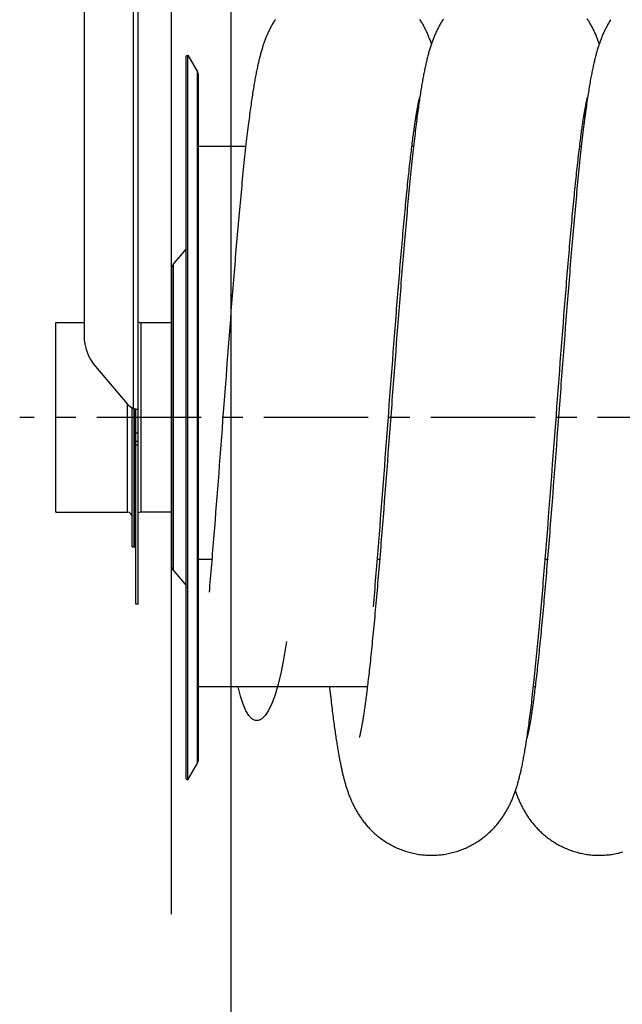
# Model space of a CAD drawing. Extents: x 0 to 420, y 0 to 397.
# Tile 10 of 16: x 147 to 197, y 150 to 232. Entities that reach past the tile are written whole.
import ezdxf

# ---------------------------------------------------------------- set-up
doc = ezdxf.new("R2010")
doc.units = 0
doc.header["$LTSCALE"] = 23.1
doc.linetypes.add('CENTER', pattern=[0.6, 0.375, -0.075, 0.075, -0.075])
for name, color, linetype in [('110528_DXF_CONTINUOUS_LINE', 7, 'CONTINUOUS'), ('110528_DXF_DIMENSION', 7, 'CONTINUOUS'), ('110534_DXF_CONTINUOUS_LINE', 7, 'CONTINUOUS'), ('110591_DXF_CONTINUOUS_LINE', 7, 'CONTINUOUS'), ('110651_DXF_CONTINUOUS_LINE', 7, 'CONTINUOUS'), ('112850_DXF_CONTINUOUS_LINE', 7, 'CONTINUOUS'), ('AG_HOSE_125_DXF_CONTINUOUS', 7, 'CONTINUOUS'), ('ASEM_65_125-75_DXF_AXIS', 7, 'CONTINUOUS')]:
    doc.layers.add(name, color=color, linetype=linetype)

msp = doc.modelspace()

# ---------------------------------------------------------------- linework, layer by layer
at = {"layer": '110528_DXF_CONTINUOUS_LINE', "color": 7, "linetype": 'CONTINUOUS'}
for p, q in [((160.85894, 228.49231), (160.98885, 228.56731)), ((160.98885, 228.56731), (161.78788, 227.18334)), ((160.98885, 168.41731), (160.98885, 228.56731)), ((161.87497, 170.12629), (161.87497, 226.85834)), ((160.98885, 168.41731), (161.78788, 169.80129)), ((160.85894, 168.49231), (160.98885, 168.41731))]:
    msp.add_line(p, q, dxfattribs=at)
at = {"layer": '110528_DXF_CONTINUOUS_LINE', "color": 3, "linetype": 'CONTINUOUS'}
for p, q in [((160.85894, 168.49231), (160.85894, 228.49231)), ((159.77929, 211.17355), (160.85894, 212.46023)), ((159.62722, 210.75573), (159.62722, 186.2289)), ((159.77929, 185.81108), (160.85894, 184.5244))]:
    msp.add_line(p, q, dxfattribs=at)
at = {"layer": '110528_DXF_CONTINUOUS_LINE', "color": 9, "linetype": 'CONTINUOUS'}
for p, q in [((161.78788, 169.80129), (161.78788, 227.18334)), ((159.77929, 211.17355), (159.77929, 185.81108)), ((160.85894, 184.40817), (160.98885, 184.37296))]:
    msp.add_line(p, q, dxfattribs=at)
at = {"layer": '110528_DXF_CONTINUOUS_LINE', "color": 7, "linetype": 'CONTINUOUS'}
for centre, start, end in [((161.22497, 226.85834), 0, 30), ((161.22497, 170.12629), 330, 360)]:
    msp.add_arc(centre, 0.65, start, end, dxfattribs=at)
at = {"layer": '110528_DXF_CONTINUOUS_LINE', "color": 3, "linetype": 'CONTINUOUS'}
for centre, start, end in [((160.27722, 210.75573), 140, 180), ((160.27722, 186.2289), 180, 220)]:
    msp.add_arc(centre, 0.65, start, end, dxfattribs=at)
at = {"layer": '110528_DXF_DIMENSION', "color": 2, "linetype": 'CONTINUOUS'}
msp.add_line((159.62722, 157.24289), (159.62722, 239.74174), dxfattribs=at)
at = {"layer": '110534_DXF_CONTINUOUS_LINE', "color": 3, "linetype": 'CONTINUOUS'}
for p, q in [((152.37722, 247.04733), (152.37722, 205.26731)), ((156.87722, 199.16919), (156.87722, 247.09231)), ((153.31304, 202.72479), (155.9414, 199.62733)), ((155.9414, 199.62733), (155.94231, 199.62626)), ((156.87722, 182.99232), (156.87722, 199.16919))]:
    msp.add_line(p, q, dxfattribs=at)
at = {"layer": '110534_DXF_CONTINUOUS_LINE', "color": 9, "linetype": 'CONTINUOUS'}
for p, q in [((156.47722, 199.22643), (156.47722, 246.65178)), ((156.87722, 197.17413), (156.67722, 197.17413)), ((156.87722, 196.49231), (156.67722, 196.49231)), ((156.87722, 196.18527), (156.67722, 196.18527))]:
    msp.add_line(p, q, dxfattribs=at)
at = {"layer": '110534_DXF_CONTINUOUS_LINE', "color": 7, "linetype": 'CONTINUOUS'}
for p, q in [((156.67722, 199.16919), (156.72124, 199.16917)), ((156.67722, 182.99232), (156.67722, 199.16919)), ((156.72124, 199.16917), (156.73656, 199.16905)), ((156.73656, 199.16905), (156.75, 199.16884)), ((156.75, 199.16884), (156.76145, 199.16857)), ((156.87722, 182.99231), (156.67722, 182.99231))]:
    msp.add_line(p, q, dxfattribs=at)
msp.add_lwpolyline([(156.76145, 199.16857), (156.77079, 199.16828), (156.77243, 199.16821)], dxfattribs=at)
at = {"layer": '110534_DXF_CONTINUOUS_LINE', "color": 3, "linetype": 'CONTINUOUS'}
for centre, radius, start, end in [((156.3062, 205.26997), 3.92898, 180.0388069, 220.3755039), ((157.08435, 200.59642), 1.49849, 220.3480768, 246.0988156), ((156.92356, 200.75425), 1.59167, 253.7145544, 255.8192314), ((156.95041, 200.85831), 1.69915, 255.8011258, 256.4906309), ((156.96917, 200.93813), 1.78114, 256.5038501, 260.0494178), ((156.96336, 200.9055), 1.74799, 260.0520331, 260.6091831), ((156.95781, 200.87189), 1.71393, 260.6087719, 261.1602317), ((156.94444, 200.78465), 1.62567, 261.1533276, 262.258277), ((156.91242, 200.5425), 1.38141, 262.2213806, 263.9765391)]:
    msp.add_arc(centre, radius, start, end, dxfattribs=at)
at = {"layer": '110534_DXF_CONTINUOUS_LINE', "color": 7, "linetype": 'CONTINUOUS'}
msp.add_open_spline([(156.67722, 199.16919), (156.67722, 199.16966), (156.67506, 199.17032), (156.67222, 199.17177), (156.66638, 199.17368), (156.65519, 199.17762), (156.63637, 199.18403), (156.62036, 199.18988), (156.61128, 199.19332)], degree=3, knots=[0, 0, 0, 0, 0.02015985, 0.07230032, 0.15627635, 0.27093338, 0.58556252, 1, 1, 1, 1], dxfattribs=at)
at = {"layer": '110534_DXF_CONTINUOUS_LINE', "color": 3, "linetype": 'CONTINUOUS'}
msp.add_open_spline([(156.87722, 199.16919), (156.87722, 199.16647), (156.86327, 199.1644), (156.84561, 199.16344), (156.80927, 199.16474), (156.78293, 199.16708), (156.76746, 199.16871)], degree=3, knots=[0, 0, 0, 0, 0.07345742, 0.26683287, 0.57926332, 1, 1, 1, 1], dxfattribs=at)
at = {"layer": '110591_DXF_CONTINUOUS_LINE', "color": 7, "linetype": 'CONTINUOUS'}
for p, q in [((175.89448, 176.12731), (161.87497, 176.12731)), ((189.82666, 176.12731), (189.6856, 176.12731))]:
    msp.add_line(p, q, dxfattribs=at)
at = {"layer": '110651_DXF_CONTINUOUS_LINE', "color": 3, "linetype": 'CONTINUOUS'}
for p, q in [((165.7975, 220.99231), (161.87497, 220.99231)), ((179.72973, 220.99231), (179.5902, 220.99231)), ((193.66192, 220.99231), (193.52239, 220.99231)), ((161.87497, 186.71412), (162.98405, 186.71412)), ((176.73004, 186.71412), (176.91626, 186.71412)), ((190.66225, 186.71412), (190.84847, 186.71412))]:
    msp.add_line(p, q, dxfattribs=at)
at = {"layer": '112850_DXF_CONTINUOUS_LINE', "color": 7, "linetype": 'CONTINUOUS'}
for p, q in [((150.02722, 206.36731), (152.37722, 206.36731)), ((150.02722, 190.61731), (150.02722, 206.36731)), ((157.07722, 206.36731), (159.62722, 206.36731)), ((156.37722, 187.74233), (156.37722, 199.27532)), ((156.52722, 199.21274), (156.52722, 187.74234)), ((156.52722, 187.74234), (156.52722, 199.21274)), ((150.02722, 190.61731), (155.97722, 190.61731)), ((159.62722, 190.61731), (157.07722, 190.61731)), ((156.37722, 187.74231), (156.52722, 187.74231)), ((156.52722, 187.74231), (156.67722, 187.74231))]:
    msp.add_line(p, q, dxfattribs=at)
at = {"layer": '112850_DXF_CONTINUOUS_LINE', "color": 9, "linetype": 'CONTINUOUS'}
for p, q in [((157.07722, 206.36731), (157.07722, 190.61731)), ((155.97722, 190.61731), (155.97722, 199.58674))]:
    msp.add_line(p, q, dxfattribs=at)
at = {"layer": '112850_DXF_CONTINUOUS_LINE', "color": 7, "linetype": 'CONTINUOUS'}
for centre, start, end in [((157.07722, 206.76731), 240, 270), ((155.97722, 190.21731), 0, 90), ((157.07722, 190.21731), 90, 120)]:
    msp.add_arc(centre, 0.4, start, end, dxfattribs=at)
at = {"layer": 'AG_HOSE_125_DXF_CONTINUOUS', "color": 4, "linetype": 'CONTINUOUS'}
for p, q in [((164.57497, 118.91756), (164.57497, 248.32539)), ((164.57497, 220.99231), (164.57497, 234.31209))]:
    msp.add_line(p, q, dxfattribs=at)
at = {"layer": 'AG_HOSE_125_DXF_CONTINUOUS', "color": 7, "linetype": 'CONTINUOUS'}
for p, q in [((180.20492, 224.907), (180.2166, 224.95497)), ((180.2166, 224.95497), (180.22672, 224.9951)), ((180.24865, 225.07647), (180.25006, 225.08128)), ((194.14531, 224.94078), (194.15634, 224.98498)), ((194.18014, 225.07396), (194.18238, 225.08165)), ((178.50473, 207.34249), (178.45291, 206.67886)), ((192.43245, 207.2853), (192.38079, 206.62354)), ((164.4665, 205.98057), (164.41512, 205.31442)), ((164.51793, 206.64356), (164.4665, 205.98057)), ((178.20012, 205.88195), (178.25061, 206.52695)), ((178.40116, 206.01194), (178.34946, 205.34204)), ((178.45291, 206.67886), (178.40116, 206.01194)), ((192.11559, 205.66779), (192.16595, 206.31241)), ((192.38079, 206.62354), (192.3292, 205.95849)), ((164.41512, 205.31442), (164.36377, 204.64548)), ((178.0989, 204.57702), (178.14954, 205.23186)), ((178.14954, 205.23186), (178.20012, 205.88195)), ((178.34946, 205.34204), (178.29782, 204.66951)), ((192.06519, 205.01857), (192.11559, 205.66779)), ((192.27768, 205.29048), (192.22622, 204.61984)), ((192.3292, 205.95849), (192.27768, 205.29048)), ((164.36377, 204.64548), (164.31247, 203.97413)), ((178.04818, 203.91776), (178.0989, 204.57702)), ((178.29782, 204.66951), (178.24624, 203.99466)), ((191.96426, 203.70755), (192.01475, 204.36505)), ((192.01475, 204.36505), (192.06519, 205.01857)), ((192.22622, 204.61984), (192.17481, 203.94692)), ((164.31247, 203.97413), (164.23562, 202.96342)), ((177.99739, 203.25448), (178.04818, 203.91776)), ((178.24624, 203.99466), (178.16899, 202.97879)), ((191.91371, 203.04641), (191.96426, 203.70755)), ((192.17481, 203.94692), (192.0978, 202.93403)), ((164.23562, 202.96342), (164.15888, 201.94952)), ((177.94655, 202.5876), (177.99739, 203.25448)), ((178.16899, 202.97879), (178.11756, 202.29967)), ((191.86311, 202.38195), (191.91371, 203.04641)), ((192.0978, 202.93403), (192.0209, 201.91797)), ((177.89564, 201.91756), (177.94655, 202.5876)), ((178.11756, 202.29967), (178.06617, 201.61949)), ((192.0209, 201.91797), (191.96971, 201.23942)), ((178.06617, 201.61949), (178.01483, 200.93861)), ((191.73638, 200.70869), (191.78711, 201.37983)), ((191.68562, 200.03555), (191.73638, 200.70869)), ((191.45667, 196.99176), (191.48214, 197.33057)), ((163.72633, 196.204), (163.67569, 195.53414)), ((163.77701, 196.87599), (163.72633, 196.204)), ((177.65696, 196.18314), (177.60601, 195.5093)), ((191.63801, 196.8307), (191.58714, 196.15642)), ((177.38439, 195.13219), (177.4357, 195.81221)), ((177.60601, 195.5093), (177.55511, 194.83788)), ((191.32913, 195.29823), (191.38018, 195.97538)), ((163.59982, 194.53408), (163.54931, 193.87101)), ((177.33305, 194.45309), (177.38439, 195.13219)), ((177.55511, 194.83788), (177.50426, 194.16927)), ((191.20125, 193.60928), (191.27802, 194.6218)), ((191.27802, 194.6218), (191.32913, 195.29823)), ((163.54931, 193.87101), (163.49884, 193.21123)), ((177.25594, 193.43689), (177.33305, 194.45309)), ((177.50426, 194.16927), (177.45345, 193.50385)), ((191.43483, 194.14782), (191.38416, 193.48426)), ((163.49884, 193.21123), (163.44841, 192.55508)), ((177.20447, 192.76153), (177.25594, 193.43689)), ((177.45345, 193.50385), (177.4027, 192.84203)), ((191.0987, 192.26504), (191.15, 192.93618)), ((191.15, 192.93618), (191.20125, 193.60928)), ((191.38416, 193.48426), (191.33356, 192.82428)), ((163.44841, 192.55508), (163.39803, 191.90286)), ((177.10135, 191.41729), (177.15294, 192.08822)), ((177.15294, 192.08822), (177.20447, 192.76153)), ((177.352, 192.18416), (177.30136, 191.53061)), ((177.4027, 192.84203), (177.352, 192.18416)), ((191.04734, 191.59619), (191.0987, 192.26504)), ((191.283, 192.1682), (191.23248, 191.51636)), ((191.33356, 192.82428), (191.283, 192.1682)), ((163.39803, 191.90286), (163.3477, 191.25491)), ((177.04969, 190.74901), (177.10135, 191.41729)), ((177.30136, 191.53061), (177.25079, 190.8817)), ((190.99591, 190.92998), (191.04734, 191.59619)), ((191.23248, 191.51636), (191.182, 190.86906)), ((163.3477, 191.25491), (163.29741, 190.61153)), ((176.99796, 190.08369), (177.04969, 190.74901)), ((190.94442, 190.26675), (190.99591, 190.92998)), ((191.182, 190.86906), (191.13158, 190.22667)), ((190.89286, 189.60682), (190.94442, 190.26675)), ((175.2218, 171.91619), (175.21898, 171.90638)), ((175.24722, 172.01216), (175.23782, 171.97541)), ((175.25821, 172.05664), (175.24722, 172.01216)), ((189.1536, 171.91483), (189.15083, 171.90521)), ((189.1737, 171.9898), (189.1653, 171.95759)), ((189.1837, 172.02949), (189.1737, 171.9898)), ((189.19525, 172.0769), (189.1837, 172.02949))]:
    msp.add_line(p, q, dxfattribs=at)
at = {"layer": 'AG_HOSE_125_DXF_CONTINUOUS', "color": 9, "linetype": 'CONTINUOUS'}
for p, q in [((165.7975, 220.99231), (161.87497, 220.99231)), ((179.72973, 220.99231), (179.5902, 220.99231)), ((193.66192, 220.99231), (193.52239, 220.99231)), ((161.87497, 186.71412), (162.98405, 186.71412)), ((176.73004, 186.71412), (176.91626, 186.71412)), ((190.66225, 186.71412), (190.84847, 186.71412)), ((175.89448, 176.12731), (161.87497, 176.12731)), ((189.82666, 176.12731), (189.6856, 176.12731))]:
    msp.add_line(p, q, dxfattribs=at)
at = {"layer": 'AG_HOSE_125_DXF_CONTINUOUS', "color": 7, "linetype": 'CONTINUOUS'}
for points in [[(168.24436, 231.5178), (168.19925, 231.44736), (168.15543, 231.37733), (168.11265, 231.30737), (168.07087, 231.23747), (168.03009, 231.16766), (167.9901, 231.09762), (167.95085, 231.02732), (167.91237, 230.95679), (167.87454, 230.88585), (167.8373, 230.81439), (167.80068, 230.74251), (167.76474, 230.67029), (167.72944, 230.59772), (167.69479, 230.5248), (167.66083, 230.45166), (167.62755, 230.37831), (167.59492, 230.30471), (167.56297, 230.23096), (167.5317, 230.1571), (167.50106, 230.08306), (167.47106, 230.00885), (167.44166, 229.93448), (167.41284, 229.8599), (167.38457, 229.78506), (167.35682, 229.70992), (167.32957, 229.63446), (167.30279, 229.55861), (167.27645, 229.48235), (167.25054, 229.40563), (167.225, 229.32834), (167.19982, 229.25044), (167.17499, 229.17189), (167.15043, 229.09252), (167.12614, 229.01227), (167.1021, 228.93112), (167.07827, 228.84891), (167.05464, 228.76559), (167.03118, 228.68112), (167.00789, 228.59539), (166.98472, 228.50831), (166.96168, 228.41986), (166.93879, 228.3301), (166.91603, 228.23896), (166.89339, 228.1464), (166.87088, 228.05246), (166.84849, 227.95712), (166.82622, 227.8603), (166.80405, 227.76197), (166.78198, 227.66212), (166.75999, 227.56067), (166.73807, 227.45753), (166.71621, 227.35264), (166.69439, 227.24597), (166.67261, 227.13742), (166.65085, 227.02694), (166.62911, 226.91448), (166.60738, 226.8), (166.58566, 226.68343), (166.56394, 226.56473), (166.54221, 226.44388), (166.52048, 226.32086), (166.49873, 226.19559), (166.47695, 226.06799), (166.45514, 225.93802), (166.43329, 225.80562), (166.41138, 225.67065), (166.38941, 225.53307), (166.36737, 225.39282), (166.34524, 225.24976), (166.32302, 225.10385), (166.30071, 224.95503), (166.27829, 224.80316), (166.25575, 224.64818), (166.23311, 224.49006), (166.21034, 224.32866), (166.18745, 224.16397), (166.16443, 223.9959), (166.14126, 223.8242), (166.11794, 223.6489), (166.09445, 223.46986), (166.07074, 223.28648), (166.04679, 223.09872), (166.02261, 222.90647), (165.99812, 222.70912), (165.97333, 222.50655), (165.94822, 222.29868), (165.92274, 222.08485), (165.89686, 221.8647), (165.87059, 221.63836), (165.84397, 221.40587), (165.81694, 221.16666), (165.78955, 220.92108), (165.76198, 220.67062), (165.73422, 220.41518), (165.70628, 220.15477), (165.67833, 219.89111), (165.65038, 219.6243), (165.62242, 219.35427), (165.59462, 219.08271), (165.56702, 218.81016), (165.53958, 218.53623), (165.5123, 218.26117), (165.48523, 217.98531), (165.45832, 217.70849), (165.43153, 217.43018), (165.40486, 217.15046), (165.37831, 216.86937), (165.35181, 216.58639), (165.32536, 216.3015), (165.29897, 216.01481), (165.27258, 215.72592), (165.2462, 215.43472), (165.21983, 215.1414), (165.19348, 214.84605), (165.16714, 214.54868), (165.14082, 214.24935), (165.11452, 213.94823), (165.08826, 213.64537), (165.06202, 213.3408), (165.03582, 213.0347), (165.00966, 212.72716), (164.98354, 212.41819), (164.95746, 212.10785), (164.93142, 211.79621), (164.90541, 211.48328), (164.87943, 211.16904), (164.85348, 210.8535), (164.82756, 210.53674), (164.80167, 210.21869), (164.7758, 209.8994), (164.74995, 209.57891), (164.72413, 209.2572), (164.69831, 208.93428), (164.67251, 208.61021), (164.64672, 208.28501), (164.62093, 207.95872), (164.59516, 207.63139), (164.5694, 207.30305), (164.51793, 206.64356)], [(182.20584, 231.56264), (182.15937, 231.49112), (182.11421, 231.41998), (182.07032, 231.34919), (182.0275, 231.2785), (181.98575, 231.20798), (181.94501, 231.13758), (181.905, 231.06681), (181.86564, 230.99558), (181.82697, 230.92398), (181.78888, 230.85178), (181.75127, 230.77881), (181.71422, 230.70523), (181.67785, 230.63125), (181.64213, 230.55688), (181.60705, 230.48209), (181.57272, 230.40714), (181.53913, 230.33203), (181.50623, 230.25673), (181.47408, 230.18139), (181.4427, 230.1061), (181.41201, 230.03075), (181.38195, 229.95518), (181.3525, 229.87942), (181.32362, 229.80341), (181.29521, 229.72689), (181.26724, 229.64982), (181.23971, 229.57218), (181.21254, 229.49379), (181.18568, 229.4145), (181.15916, 229.33438), (181.13299, 229.25349), (181.10715, 229.17178), (181.08162, 229.08922), (181.05646, 229.00599), (181.03166, 228.92208), (181.00719, 228.83741), (180.98306, 228.75206), (180.95926, 228.66605), (180.93577, 228.57928), (180.91256, 228.4917), (180.88962, 228.40327), (180.86692, 228.31396), (180.84446, 228.22368), (180.8222, 228.13239), (180.80013, 228.04006), (180.77825, 227.94661), (180.75653, 227.85202), (180.73496, 227.75623), (180.71353, 227.65919), (180.69222, 227.56085), (180.67104, 227.46119), (180.64996, 227.36018), (180.62899, 227.2578), (180.60812, 227.15401), (180.58733, 227.04875), (180.56662, 226.94205), (180.54599, 226.83383), (180.52539, 226.72391), (180.50482, 226.61227), (180.48427, 226.49886), (180.46372, 226.38351), (180.44315, 226.26617), (180.42257, 226.14682), (180.40194, 226.02528), (180.38126, 225.90149), (180.36053, 225.77543), (180.33973, 225.64692), (180.31885, 225.51591), (180.29789, 225.38235), (180.27683, 225.24612), (180.25567, 225.10715)], [(181.21711, 229.50698), (181.20461, 229.54334), (181.17818, 229.61854), (181.15118, 229.69368), (181.12361, 229.76868), (181.09545, 229.84359), (181.06669, 229.9184), (181.03731, 229.99309), (181.00729, 230.06768), (180.97661, 230.14217), (180.94527, 230.21651), (180.91327, 230.29071), (180.88056, 230.3648), (180.84716, 230.4387), (180.81305, 230.51243), (180.77821, 230.58602), (180.74266, 230.65937), (180.70638, 230.7325), (180.66934, 230.80543), (180.63159, 230.87805), (180.59312, 230.95034), (180.5539, 231.02235), (180.51392, 231.09407), (180.4732, 231.16544), (180.43169, 231.23653), (180.38927, 231.3075), (180.34594, 231.37834), (180.30167, 231.44906), (180.25629, 231.51988)], [(195.14936, 229.50694), (195.12398, 229.58002), (195.09623, 229.65812), (195.06814, 229.73535), (195.03972, 229.81172), (195.01094, 229.8873), (194.98159, 229.96263), (194.95162, 230.03779), (194.92104, 230.11273), (194.88971, 230.18776), (194.85752, 230.26306), (194.82451, 230.33847), (194.79075, 230.41377), (194.75621, 230.48902), (194.72088, 230.56419), (194.68489, 230.63895), (194.64822, 230.71332), (194.61087, 230.78731), (194.57297, 230.86062), (194.53463, 230.93308), (194.49573, 231.0049), (194.45615, 231.07631), (194.41592, 231.14722), (194.37498, 231.21775), (194.33302, 231.2884), (194.28996, 231.35924), (194.24582, 231.43019), (194.20041, 231.50149), (194.15366, 231.57317)], [(196.10109, 231.50592), (196.05571, 231.43477), (196.01148, 231.36377), (195.96828, 231.2928), (195.92607, 231.22182), (195.88484, 231.15088), (195.84453, 231.07989), (195.8051, 231.00883), (195.76654, 230.93773), (195.7288, 230.86653), (195.69187, 230.79524), (195.65573, 230.72384), (195.62033, 230.65231), (195.58567, 230.58064), (195.55171, 230.50881), (195.51841, 230.43675), (195.48575, 230.36443), (195.45371, 230.29185), (195.42222, 230.21888), (195.39125, 230.14547), (195.36081, 230.07163), (195.33083, 229.99722), (195.30128, 229.92221), (195.27217, 229.84657), (195.24346, 229.77024), (195.21512, 229.69313), (195.18714, 229.61525), (195.15954, 229.53662), (195.13229, 229.45718), (195.10539, 229.37691), (195.07884, 229.29588), (195.05264, 229.21401), (195.02676, 229.13129), (195.00124, 229.04782), (194.97606, 228.96359), (194.9512, 228.87852), (194.92667, 228.79267), (194.90245, 228.70602), (194.87853, 228.61852), (194.85489, 228.53018), (194.83155, 228.441), (194.80845, 228.3509), (194.78559, 228.25977), (194.76294, 228.16764), (194.74049, 228.07439), (194.71817, 227.97975), (194.69596, 227.88366), (194.67384, 227.78606), (194.65177, 227.68668), (194.62972, 227.58543), (194.60769, 227.48226), (194.58563, 227.37691), (194.56352, 227.26925), (194.54136, 227.15925), (194.51913, 227.04679), (194.49683, 226.93174), (194.47444, 226.81408), (194.45198, 226.6938), (194.42945, 226.57083), (194.40683, 226.4451), (194.38413, 226.31655), (194.36133, 226.18514), (194.33843, 226.05076), (194.31542, 225.91331), (194.2923, 225.77272), (194.26905, 225.6289), (194.24566, 225.48168), (194.22213, 225.33099), (194.19844, 225.17675)], [(178.25061, 206.52695), (178.30103, 207.16653), (178.32621, 207.48419), (178.35137, 207.80038), (178.37652, 208.11505), (178.40165, 208.42817), (178.42676, 208.7397), (178.45185, 209.04959), (178.47692, 209.35778), (178.50196, 209.66425), (178.52698, 209.96894), (178.55198, 210.2718), (178.57695, 210.57279), (178.6019, 210.87187), (178.62682, 211.169), (178.65173, 211.46413), (178.6766, 211.75723), (178.70145, 212.04828), (178.72628, 212.33723), (178.75108, 212.62405), (178.77585, 212.90874), (178.8006, 213.19126), (178.82533, 213.47157), (178.85003, 213.74967), (178.87472, 214.02554), (178.89938, 214.29913), (178.92402, 214.57038), (178.94864, 214.83934), (178.97324, 215.10589), (178.99779, 215.36975), (179.02229, 215.6309), (179.04673, 215.88931), (179.07109, 216.1446), (179.09537, 216.39675), (179.11955, 216.64575), (179.14362, 216.89127), (179.16757, 217.1333), (179.1914, 217.37183), (179.21509, 217.60655), (179.23863, 217.83748), (179.26202, 218.06462), (179.28522, 218.28764), (179.30824, 218.50658), (179.33107, 218.72145), (179.35368, 218.93196), (179.37607, 219.13815), (179.39823, 219.34004), (179.42013, 219.53733), (179.44175, 219.73005), (179.46312, 219.91827), (179.48419, 220.10184), (179.50497, 220.28075), (179.52546, 220.45513), (179.54567, 220.62513), (179.5656, 220.79077), (179.58525, 220.95214), (179.60463, 221.10939), (179.62374, 221.26259), (179.64258, 221.41178), (179.66115, 221.55711), (179.67947, 221.69865), (179.69753, 221.83643), (179.71533, 221.97059), (179.73289, 222.10122), (179.75019, 222.22833), (179.76724, 222.35195), (179.78403, 222.47216), (179.80056, 222.58897), (179.81683, 222.7024), (179.83283, 222.81248), (179.84855, 222.91927), (179.86401, 223.02277), (179.87918, 223.12304), (179.89408, 223.22012), (179.90869, 223.31407), (179.92302, 223.4049), (179.93706, 223.4927), (179.95083, 223.57759), (179.96432, 223.65962), (179.97754, 223.73884), (179.99049, 223.81539), (180.00317, 223.8893), (180.01559, 223.96061), (180.02775, 224.02945), (180.03966, 224.09586), (180.0513, 224.15986), (180.06268, 224.22153), (180.0738, 224.2809), (180.08466, 224.338), (180.09524, 224.39281), (180.10555, 224.44536), (180.11556, 224.49569), (180.12529, 224.54379), (180.13471, 224.58969), (180.14384, 224.63342), (180.15264, 224.67498), (180.16113, 224.71439), (180.16929, 224.75169), (180.17712, 224.78688), (180.1846, 224.81998), (180.19174, 224.85103), (180.19851, 224.88003), (180.20492, 224.907)], [(180.25567, 225.10715), (180.23441, 224.96541), (180.21303, 224.82077), (180.19154, 224.67317), (180.16992, 224.52257), (180.14817, 224.36883), (180.12627, 224.21188), (180.10424, 224.05167), (180.08204, 223.88807), (180.05969, 223.72101), (180.03718, 223.55044), (180.0145, 223.37622), (179.99164, 223.19829), (179.96861, 223.0166), (179.94538, 222.83096), (179.92197, 222.64134), (179.89837, 222.44766), (179.87454, 222.24959), (179.85049, 222.04709), (179.82621, 221.84007), (179.80165, 221.62814), (179.77683, 221.41122), (179.75173, 221.18923), (179.72632, 220.96176), (179.70058, 220.7286), (179.67453, 220.48979), (179.64816, 220.24525), (179.62145, 219.99451), (179.59442, 219.73787), (179.5672, 219.4765), (179.5398, 219.2103), (179.51222, 218.93929), (179.4846, 218.66496), (179.45696, 218.38738), (179.42928, 218.10651), (179.4017, 217.82387), (179.37427, 217.53987), (179.34693, 217.25423), (179.31975, 216.96745), (179.29274, 216.67993), (179.26588, 216.39142), (179.23912, 216.10155), (179.21246, 215.81038), (179.18591, 215.51795), (179.15942, 215.22384), (179.13298, 214.92809), (179.1066, 214.63075), (179.08024, 214.33145), (179.05388, 214.03012), (179.02754, 213.7269), (179.0012, 213.42181), (178.97488, 213.11484), (178.94856, 212.80606), (178.92227, 212.49559), (178.896, 212.18347), (178.86974, 211.86973), (178.84351, 211.55451), (178.81731, 211.23786), (178.79113, 210.9198), (178.76497, 210.60041), (178.73884, 210.27976), (178.71274, 209.95787), (178.68666, 209.63477), (178.6606, 209.31051), (178.63457, 208.98511), (178.60856, 208.65862), (178.58257, 208.33108), (178.5566, 208.00252), (178.50473, 207.34249)], [(180.22672, 224.9951), (180.23518, 225.02757), (180.23878, 225.041), (180.24193, 225.05258), (180.24463, 225.06233), (180.24688, 225.07029), (180.24865, 225.07647)], [(192.16595, 206.31241), (192.21627, 206.95206), (192.24141, 207.2699), (192.26653, 207.58635), (192.29164, 207.90133), (192.31672, 208.2148), (192.34179, 208.52672), (192.36683, 208.83701), (192.39185, 209.14562), (192.41684, 209.45252), (192.44182, 209.75764), (192.46676, 210.06093), (192.49168, 210.36236), (192.51658, 210.6619), (192.54144, 210.95951), (192.56628, 211.25514), (192.59109, 211.54878), (192.61588, 211.84038), (192.64064, 212.1299), (192.66537, 212.41733), (192.69008, 212.70263), (192.71476, 212.98576), (192.73942, 213.26669), (192.76406, 213.54538), (192.78867, 213.8218), (192.81324, 214.09584), (192.83778, 214.36749), (192.86229, 214.63671), (192.88675, 214.90338), (192.91116, 215.16748), (192.93554, 215.42898), (192.95986, 215.68779), (192.98413, 215.94387), (193.00835, 216.19721), (193.03252, 216.44772), (193.05662, 216.69538), (193.08067, 216.94015), (193.10465, 217.18197), (193.12857, 217.4208), (193.15242, 217.65664), (193.17619, 217.88939), (193.19989, 218.11904), (193.22351, 218.34556), (193.24704, 218.56886), (193.27048, 218.78892), (193.29384, 219.00574), (193.31711, 219.21924), (193.34028, 219.42942), (193.36336, 219.63626), (193.38633, 219.83971), (193.40921, 220.03982), (193.43198, 220.23651), (193.45462, 220.42957), (193.47716, 220.61922), (193.49955, 220.80523), (193.52169, 220.98671), (193.54359, 221.16376), (193.56523, 221.33636), (193.58649, 221.50359), (193.60735, 221.66536), (193.62783, 221.82193), (193.64786, 221.97294), (193.66741, 222.11823), (193.68651, 222.2582), (193.70521, 222.39327), (193.7235, 222.52352), (193.74139, 222.64908), (193.75892, 222.77041), (193.77611, 222.88762), (193.79295, 223.00076), (193.80947, 223.11017), (193.82568, 223.21597), (193.84157, 223.31815), (193.85715, 223.41686), (193.87242, 223.51214), (193.88738, 223.60405), (193.90203, 223.69271), (193.91638, 223.77816), (193.93041, 223.86047), (193.94413, 223.93972), (193.95755, 224.01598), (193.97066, 224.08928), (193.98344, 224.15966), (193.99591, 224.22717), (194.00805, 224.29185), (194.01986, 224.3537), (194.03132, 224.41276), (194.04244, 224.46909), (194.05319, 224.52268), (194.06358, 224.57359), (194.0736, 224.62185), (194.08323, 224.66745), (194.09247, 224.71044), (194.10131, 224.75087), (194.10973, 224.78872), (194.11773, 224.82405), (194.1253, 224.8569), (194.13243, 224.88728), (194.1391, 224.91521), (194.14531, 224.94078)], [(194.19844, 225.17675), (194.17459, 225.01882), (194.15058, 224.85711), (194.1264, 224.69157), (194.10205, 224.52205), (194.07751, 224.34849), (194.05279, 224.1708), (194.02787, 223.98884), (194.00276, 223.80252), (193.97744, 223.61176), (193.95191, 223.41649), (193.92618, 223.2166), (193.90024, 223.01204), (193.87409, 222.80274), (193.84773, 222.58862), (193.82115, 222.36962), (193.79437, 222.14569), (193.76735, 221.91666), (193.74012, 221.68256), (193.71271, 221.44366), (193.68509, 221.19972), (193.65729, 220.95089), (193.62941, 220.6981), (193.60145, 220.44132), (193.57342, 220.18058), (193.54543, 219.91699), (193.51749, 219.65065), (193.48959, 219.38154), (193.46184, 219.11072), (193.43425, 218.83859), (193.40681, 218.56489), (193.3795, 218.28973), (193.35235, 218.01332), (193.32534, 217.73559), (193.29843, 217.45619), (193.27161, 217.17516), (193.2449, 216.89258), (193.21824, 216.60807), (193.19163, 216.32167), (193.16509, 216.03344), (193.13857, 215.74315), (193.11206, 215.45074), (193.08558, 215.15633), (193.05913, 214.85998), (193.0327, 214.5617), (193.00629, 214.26154), (192.97992, 213.95959), (192.95357, 213.65589), (192.92725, 213.35048), (192.90097, 213.04345), (192.87472, 212.73485), (192.8485, 212.42473), (192.8223, 212.11311), (192.79614, 211.80006), (192.77001, 211.48561), (192.7439, 211.16977), (192.71782, 210.85259), (192.69176, 210.53411), (192.66574, 210.21435), (192.63973, 209.89335), (192.61375, 209.57116), (192.5878, 209.24779), (192.56186, 208.9233), (192.53595, 208.59773), (192.51005, 208.2711), (192.48416, 207.94346), (192.43245, 207.2853)], [(194.15634, 224.98498), (194.16549, 225.02038), (194.16937, 225.03498), (194.17277, 225.04757), (194.1757, 225.05824), (194.17816, 225.06702), (194.18014, 225.07396)], [(164.15888, 201.94952), (164.13332, 201.61107), (164.08226, 200.93373)], [(177.8192, 200.90754), (177.87017, 201.58149), (177.89564, 201.91756)], [(191.78711, 201.37983), (191.83778, 202.04859), (191.86311, 202.38195)], [(191.96971, 201.23942), (191.94413, 200.89992), (191.91857, 200.56033), (191.86747, 199.88102)], [(164.08226, 200.93373), (164.05675, 200.59493), (164.00577, 199.91729)], [(177.74267, 199.89284), (177.7937, 200.56975), (177.8192, 200.90754)], [(178.01483, 200.93861), (177.98919, 200.59804), (177.93794, 199.91683)], [(164.00577, 199.91729), (163.9803, 199.57853), (163.95484, 199.23989), (163.9294, 198.90139), (163.90397, 198.56309), (163.87855, 198.22502)], [(177.66605, 198.87476), (177.71714, 199.5538), (177.74267, 199.89284)], [(177.93794, 199.91683), (177.91234, 199.57629), (177.88676, 199.23586), (177.86118, 198.89556), (177.83562, 198.55545), (177.81007, 198.21556)], [(191.58396, 198.68482), (191.63482, 199.3608), (191.66022, 199.69835), (191.68562, 200.03555)], [(191.86747, 199.88102), (191.84193, 199.5414), (191.79089, 198.86242)], [(177.61492, 198.19475), (177.64049, 198.53485), (177.66605, 198.87476)], [(191.48214, 197.33057), (191.55852, 198.34649), (191.58396, 198.68482)], [(191.79089, 198.86242), (191.76538, 198.52315), (191.73988, 198.18408)], [(163.87855, 198.22502), (163.82775, 197.54977), (163.80237, 197.21268), (163.77701, 196.87599)], [(177.51257, 196.83325), (177.53817, 197.17369), (177.56376, 197.51412), (177.61492, 198.19475)], [(177.81007, 198.21556), (177.75899, 197.53661), (177.73347, 197.19762)], [(191.73988, 198.18408), (191.68892, 197.50671), (191.66346, 197.16851), (191.63801, 196.8307)], [(177.73347, 197.19762), (177.68245, 196.52086), (177.65696, 196.18314)], [(191.38018, 195.97538), (191.40569, 196.31413), (191.45667, 196.99176)], [(177.4357, 195.81221), (177.46134, 196.15246), (177.51257, 196.83325)], [(163.67569, 195.53414), (163.6251, 194.86675), (163.59982, 194.53408)], [(191.58714, 196.15642), (191.53632, 195.48427), (191.51093, 195.1491)], [(191.51093, 195.1491), (191.46018, 194.48083), (191.43483, 194.14782)], [(163.29741, 190.61153), (163.24717, 189.97315), (163.22207, 189.65595), (163.19699, 189.34017), (163.17192, 189.02586), (163.14688, 188.71306), (163.12185, 188.40187), (163.09685, 188.09231), (163.07186, 187.78443), (163.04691, 187.47832), (163.02198, 187.174), (162.99708, 186.87152), (162.97221, 186.57097), (162.94737, 186.27238), (162.92256, 185.97578), (162.89778, 185.68126), (162.87304, 185.38884), (162.84834, 185.09856), (162.82368, 184.81051), (162.79907, 184.52475), (162.7745, 184.24129), (162.75106, 183.97264)], [(177.25079, 190.8817), (177.20027, 190.23773), (177.17503, 189.9177), (177.14979, 189.59902), (177.12457, 189.28173), (177.09936, 188.96586), (177.07416, 188.65149), (177.04897, 188.33865), (177.0238, 188.02737), (176.99865, 187.71778), (176.97352, 187.4099), (176.94842, 187.10378), (176.92334, 186.79951), (176.89829, 186.49715), (176.87326, 186.19672), (176.84827, 185.89831), (176.82331, 185.60198), (176.79838, 185.30774), (176.77348, 185.01562), (176.74861, 184.72566), (176.72377, 184.43789), (176.69896, 184.15228), (176.67417, 183.86886), (176.64941, 183.58769), (176.62468, 183.30874), (176.59997, 183.03204), (176.57529, 182.75764), (176.55064, 182.48558), (176.526, 182.21581), (176.50138, 181.94846), (176.47681, 181.68377), (176.45229, 181.42176), (176.42781, 181.16246), (176.4034, 180.9062), (176.37907, 180.65297), (176.35482, 180.40282), (176.33067, 180.15604), (176.30664, 179.91263), (176.28271, 179.67261), (176.25892, 179.4363), (176.23526, 179.20368), (176.21175, 178.97476), (176.18842, 178.74992), (176.16527, 178.52913), (176.1423, 178.31237), (176.11955, 178.1), (176.09703, 177.89199), (176.07473, 177.68829), (176.0527, 177.48925), (176.03093, 177.29484), (176.00944, 177.10498), (175.98824, 176.91985), (175.96735, 176.73951), (175.94675, 176.56378), (175.92644, 176.39251), (175.90642, 176.22567), (175.88669, 176.06317), (175.86722, 175.90484), (175.84803, 175.75063), (175.82911, 175.60047), (175.81046, 175.45421), (175.79206, 175.31177), (175.77393, 175.17313), (175.75604, 175.03811), (175.73841, 174.90665), (175.72103, 174.77873), (175.7039, 174.65431), (175.68703, 174.53331), (175.67042, 174.41572), (175.65407, 174.30154), (175.638, 174.19073), (175.6222, 174.08322), (175.60667, 173.97903), (175.59143, 173.87811), (175.57647, 173.78039), (175.56179, 173.68582), (175.5474, 173.59439), (175.5333, 173.50602), (175.51947, 173.42056), (175.50592, 173.33797), (175.49265, 173.25821), (175.47964, 173.18113), (175.4669, 173.1067), (175.45443, 173.03488), (175.44221, 172.96555), (175.43026, 172.89867), (175.41857, 172.83421), (175.40714, 172.77211), (175.39596, 172.71231), (175.38506, 172.6548), (175.37443, 172.59961), (175.36409, 172.54669), (175.35403, 172.49602), (175.34427, 172.4476), (175.33481, 172.4014), (175.32565, 172.35738), (175.31681, 172.31555), (175.30829, 172.27588), (175.30009, 172.23832), (175.29223, 172.20289), (175.28471, 172.16955), (175.27754, 172.13827), (175.27073, 172.10905), (175.26428, 172.08185), (175.25821, 172.05664)], [(176.39888, 182.77802), (176.42404, 183.0664), (176.45031, 183.36947), (176.47656, 183.67438), (176.50279, 183.98108), (176.52901, 184.28952), (176.55521, 184.59964), (176.58139, 184.9114), (176.60756, 185.22475), (176.63371, 185.53965), (176.65984, 185.85605), (176.68596, 186.17391), (176.71206, 186.49317), (176.73814, 186.81378), (176.76421, 187.1357), (176.79026, 187.45888), (176.81629, 187.78328), (176.8423, 188.10884), (176.86829, 188.43551), (176.89426, 188.76323), (176.92022, 189.09196), (176.94615, 189.42165), (176.99796, 190.08369)], [(191.13158, 190.22667), (191.08121, 189.58957), (191.05606, 189.27315), (191.03092, 188.95821), (191.00581, 188.64479), (190.98071, 188.33296), (190.95563, 188.02277), (190.93057, 187.71425), (190.90553, 187.40746), (190.88052, 187.10246), (190.85552, 186.79926), (190.83056, 186.49793), (190.80561, 186.19848), (190.7807, 185.90096), (190.75581, 185.60542), (190.73094, 185.31188), (190.7061, 185.02039), (190.68129, 184.73097), (190.6565, 184.44366), (190.63173, 184.15849), (190.60698, 183.87553), (190.58226, 183.59479), (190.55757, 183.31632), (190.53291, 183.04022), (190.50829, 182.76654), (190.4837, 182.4953), (190.45917, 182.22664), (190.43468, 181.96058), (190.41023, 181.69714), (190.38584, 181.43645), (190.36151, 181.17854), (190.33724, 180.92343), (190.31302, 180.67115), (190.28886, 180.42176), (190.26476, 180.17527), (190.24072, 179.93164), (190.21674, 179.69092), (190.19282, 179.45313), (190.16896, 179.21826), (190.14516, 178.98633), (190.12142, 178.75738), (190.09774, 178.53144), (190.07411, 178.30841), (190.05055, 178.08845), (190.0271, 177.87201), (190.00375, 177.659), (189.98052, 177.44953), (189.95748, 177.24433), (189.93464, 177.04336), (189.912, 176.8466), (189.88964, 176.65473), (189.86758, 176.4677), (189.8458, 176.28544), (189.82439, 176.10855), (189.80337, 175.93711), (189.78272, 175.77086), (189.76246, 175.60983), (189.74259, 175.45403), (189.72312, 175.30326), (189.704, 175.1572), (189.68524, 175.01577), (189.66684, 174.87888), (189.64876, 174.74625), (189.63102, 174.61777), (189.61361, 174.4934), (189.59651, 174.37291), (189.57973, 174.25621), (189.56325, 174.14326), (189.54708, 174.03387), (189.5312, 173.92798), (189.51562, 173.82554), (189.50033, 173.72639), (189.48533, 173.63049), (189.47062, 173.53779), (189.45619, 173.44816), (189.44205, 173.36154), (189.42818, 173.2779), (189.41461, 173.19719), (189.40132, 173.11936), (189.38833, 173.04436), (189.37562, 172.97215), (189.36322, 172.90268), (189.35111, 172.83593), (189.33931, 172.77183), (189.32781, 172.71035), (189.31663, 172.65145), (189.30576, 172.59509), (189.2952, 172.54122), (189.28497, 172.4898), (189.27507, 172.44082), (189.2655, 172.39425), (189.25627, 172.35003), (189.24739, 172.30814), (189.23885, 172.26855), (189.23067, 172.23121), (189.22285, 172.19608), (189.2154, 172.16314), (189.20831, 172.13232), (189.20159, 172.10359), (189.19525, 172.0769)], [(189.13487, 171.81283), (189.15729, 171.96132), (189.1798, 172.11281), (189.20243, 172.26746), (189.22518, 172.42532), (189.24805, 172.58645), (189.27106, 172.75096), (189.29418, 172.91886), (189.31745, 173.09027), (189.34088, 173.26545), (189.36448, 173.44441), (189.38825, 173.62727), (189.41227, 173.8146), (189.43653, 174.00647), (189.46103, 174.20296), (189.48585, 174.40467), (189.51098, 174.6117), (189.53642, 174.82414), (189.56223, 175.0426), (189.58845, 175.26749), (189.61504, 175.49862), (189.64195, 175.73571), (189.66923, 175.97924), (189.69684, 176.22893), (189.7246, 176.48322), (189.75251, 176.74219), (189.78058, 177.00584), (189.80863, 177.27245), (189.83664, 177.54191), (189.86463, 177.81428), (189.89244, 178.08798), (189.92002, 178.36241), (189.94743, 178.63802), (189.97466, 178.91474), (190.0017, 179.19229), (190.02857, 179.47078), (190.05533, 179.75076), (190.08199, 180.03216), (190.10853, 180.31492), (190.13503, 180.59961), (190.1615, 180.88629), (190.18791, 181.17482), (190.21432, 181.46553), (190.24073, 181.75855), (190.26712, 182.05369), (190.2935, 182.35084), (190.31985, 182.64998), (190.34619, 182.95106), (190.37251, 183.25392), (190.39879, 183.55853), (190.42505, 183.86483), (190.45129, 184.1727), (190.47748, 184.48206), (190.50365, 184.7929), (190.52979, 185.10515), (190.55589, 185.41876), (190.58196, 185.73371), (190.608, 186.04998), (190.63401, 186.36755), (190.66, 186.68635), (190.68595, 187.00639), (190.71188, 187.32763), (190.73779, 187.65001), (190.76368, 187.97352), (190.78954, 188.29814), (190.8154, 188.62382), (190.84123, 188.95052), (190.89286, 189.60682)], [(172.74863, 176.12731), (172.76127, 176.01298), (172.7845, 175.80498), (172.80747, 175.60162), (172.83018, 175.40284), (172.85268, 175.20808), (172.87497, 175.01725), (172.89706, 174.83034), (172.91899, 174.64694), (172.94077, 174.4669), (172.96238, 174.29029), (172.98385, 174.11698), (173.00517, 173.94691), (173.02635, 173.78005), (173.04739, 173.61635), (173.06828, 173.45576), (173.08903, 173.29823), (173.10964, 173.14366), (173.13012, 172.99202), (173.15047, 172.84326), (173.1707, 172.69727), (173.19081, 172.55402), (173.2108, 172.41347), (173.23068, 172.27551), (173.25045, 172.1401), (173.27012, 172.00721), (173.2897, 171.87673), (173.30918, 171.74862), (173.32858, 171.62285), (173.3479, 171.49934), (173.36714, 171.37807), (173.38631, 171.25899), (173.40541, 171.14202), (173.42444, 171.02712), (173.44341, 170.91426), (173.46234, 170.80333), (173.48121, 170.69429), (173.50005, 170.58712), (173.51886, 170.48172), (173.53764, 170.37804), (173.5564, 170.27606), (173.57516, 170.17569), (173.59392, 170.07688), (173.61268, 169.9796), (173.63146, 169.88377), (173.65026, 169.78935), (173.6691, 169.69631), (173.68798, 169.60456), (173.70691, 169.51408), (173.7259, 169.42483), (173.74497, 169.33675), (173.76411, 169.24981), (173.78333, 169.16399), (173.80267, 169.07916), (173.82212, 168.9953), (173.84169, 168.91239), (173.86142, 168.83032), (173.88131, 168.74905), (173.90138, 168.66857), (173.92163, 168.5888), (173.94209, 168.5097), (173.96277, 168.43127), (173.98369, 168.35339), (174.00488, 168.27606), (174.02633, 168.19924), (174.04809, 168.12284), (174.07017, 168.04683), (174.09259, 167.9712), (174.11539, 167.89584), (174.13859, 167.82072), (174.1622, 167.74584), (174.18625, 167.67113), (174.21076, 167.59658), (174.23575, 167.52218), (174.26125, 167.44788), (174.28729, 167.37366), (174.31387, 167.29953), (174.34101, 167.22547), (174.36874, 167.15148), (174.39708, 167.07753), (174.42603, 167.00366), (174.45562, 166.92985), (174.48588, 166.85608), (174.51679, 166.78241), (174.54839, 166.70882), (174.58069, 166.63531), (174.61369, 166.56193), (174.6474, 166.48866), (174.68186, 166.41549), (174.71706, 166.34247), (174.75302, 166.26958), (174.78976, 166.19683), (174.82727, 166.12426), (174.86557, 166.05187), (174.90468, 165.97966), (174.94459, 165.90767), (174.98529, 165.83594), (175.02683, 165.76441), (175.06929, 165.69299), (175.11267, 165.6217), (175.15701, 165.55052), (175.20245, 165.47926), (175.249, 165.40796), (175.2967, 165.33662), (175.34572, 165.26502), (175.39611, 165.19317), (175.44787, 165.12112), (175.50115, 165.04876), (175.55602, 164.97606), (175.61247, 164.90312), (175.6705, 164.83001), (175.73014, 164.75675), (175.79142, 164.6834), (175.85431, 164.61007), (175.91883, 164.53679), (175.98501, 164.46359), (176.0528, 164.39061), (176.12222, 164.31789), (176.1933, 164.24545), (176.26599, 164.17339), (176.34031, 164.10177), (176.41629, 164.0306), (176.4939, 163.95998), (176.57316, 163.88992), (176.65409, 163.82049), (176.73664, 163.75175), (176.82084, 163.68375), (176.90669, 163.61654), (176.99416, 163.55018), (177.08326, 163.48471), (177.17398, 163.42019), (177.26622, 163.35674), (177.35999, 163.29438), (177.45528, 163.23316), (177.55191, 163.17324), (177.64986, 163.11464), (177.74913, 163.05741), (177.84961, 163.00162), (177.95126, 162.94731), (178.05408, 162.89452), (178.158, 162.84329), (178.26299, 162.79365), (178.36903, 162.74563), (178.47605, 162.69928), (178.58402, 162.65462), (178.69292, 162.61168), (178.80266, 162.57049), (178.91322, 162.53109), (179.02457, 162.49348), (179.13664, 162.4577), (179.24939, 162.42377), (179.3628, 162.3917), (179.47682, 162.36152), (179.5914, 162.33323), (179.70652, 162.30685), (179.82212, 162.2824), (179.93817, 162.25989), (180.05464, 162.23932), (180.17148, 162.22071), (180.28865, 162.20406), (180.40612, 162.18939), (180.52385, 162.1767), (180.6418, 162.166), (180.75994, 162.15728), (180.87822, 162.15057), (180.9966, 162.14584), (181.11505, 162.14312), (181.21708, 162.14238)], [(175.23782, 171.97541), (175.23009, 171.94621), (175.22688, 171.9344), (175.22411, 171.9244), (175.2218, 171.91619)], [(181.21707, 162.14238), (181.32003, 162.14313), (181.43805, 162.14586), (181.556, 162.15057), (181.67385, 162.15726), (181.79155, 162.16594), (181.90907, 162.17658), (182.02637, 162.1892), (182.14342, 162.20379), (182.26017, 162.22033), (182.37658, 162.23883), (182.49264, 162.25927), (182.60827, 162.28164), (182.72346, 162.30594), (182.83817, 162.33215), (182.95235, 162.36025), (183.06596, 162.39024), (183.17898, 162.42209), (183.29134, 162.4558), (183.40302, 162.49133), (183.51398, 162.52869), (183.62416, 162.56782), (183.73353, 162.60873), (183.84207, 162.65138), (183.94969, 162.69573), (184.05637, 162.74177), (184.16209, 162.78946), (184.26676, 162.83877), (184.37038, 162.88965), (184.4729, 162.94209), (184.57424, 162.99602), (184.67438, 163.0514), (184.77331, 163.10821), (184.87093, 163.16636), (184.96723, 163.22582), (185.06219, 163.28656), (185.15571, 163.34848), (185.24779, 163.41154), (185.33842, 163.4757), (185.4275, 163.54086), (185.51505, 163.60697), (185.60105, 163.674), (185.68543, 163.74184), (185.76818, 163.81043), (185.84932, 163.87974), (185.92878, 163.94966), (186.00657, 164.02015), (186.08271, 164.09116), (186.15718, 164.16262), (186.22999, 164.23448), (186.30117, 164.30671), (186.37071, 164.37925), (186.43862, 164.45205), (186.50494, 164.52507), (186.56969, 164.59829), (186.6329, 164.67168), (186.69458, 164.74521), (186.75478, 164.81884), (186.81356, 164.89262), (186.8709, 164.96646), (186.92672, 165.04018), (186.98106, 165.11378), (187.03393, 165.1872), (187.0852, 165.26017), (187.13484, 165.33256), (187.18296, 165.40444), (187.22965, 165.47587), (187.27489, 165.54672), (187.31877, 165.61708), (187.36158, 165.68731), (187.40335, 165.75742), (187.44408, 165.82738), (187.484, 165.89752), (187.52315, 165.9679), (187.56152, 166.03846), (187.59926, 166.10946), (187.63642, 166.18102), (187.67298, 166.25304), (187.7089, 166.32546), (187.74422, 166.39833), (187.77893, 166.47164), (187.81297, 166.54523), (187.84635, 166.6191), (187.87911, 166.69328), (187.91119, 166.76766), (187.94262, 166.84223), (187.97342, 166.91703), (188.0036, 166.99203), (188.03318, 167.06725), (188.06219, 167.14272), (188.09064, 167.21848), (188.11857, 167.29454), (188.14599, 167.37094), (188.17294, 167.44773), (188.19942, 167.52492), (188.22547, 167.60256), (188.25113, 167.68077), (188.27642, 167.75957), (188.30135, 167.83901), (188.326, 167.91927), (188.35038, 168.00042), (188.3745, 168.08249), (188.3984, 168.1656), (188.42211, 168.24983), (188.44562, 168.33522), (188.46898, 168.42185), (188.49219, 168.50981), (188.51526, 168.59914), (188.53819, 168.68979), (188.56099, 168.78183), (188.58367, 168.87531), (188.60622, 168.9702), (188.62865, 169.06654), (188.65098, 169.16439), (188.67321, 169.2638), (188.69535, 169.36479), (188.71741, 169.46743), (188.73942, 169.57182), (188.76137, 169.67801), (188.78329, 169.78604), (188.80518, 169.89602), (188.82706, 170.008), (188.84892, 170.12202), (188.87078, 170.23812), (188.89263, 170.35634), (188.91449, 170.47674), (188.93636, 170.59936), (188.95824, 170.72424), (188.98014, 170.85143), (189.00208, 170.98102), (189.02406, 171.11306), (189.04608, 171.2476), (189.06816, 171.38478), (189.09032, 171.52467), (189.11255, 171.6673), (189.13487, 171.81283)], [(189.1653, 171.95759), (189.15858, 171.93265), (189.15587, 171.92286), (189.1536, 171.91483)], [(188.18321, 167.47768), (188.18896, 167.46086), (188.21609, 167.38325), (188.24373, 167.30597), (188.27191, 167.22895), (188.30066, 167.15218), (188.33, 167.07562), (188.35996, 166.99924), (188.3906, 166.92296), (188.4219, 166.84681), (188.45387, 166.77087), (188.48654, 166.69508), (188.51992, 166.61946), (188.55395, 166.54418), (188.58866, 166.46921), (188.62405, 166.39454), (188.66004, 166.32039), (188.69664, 166.24674), (188.73387, 166.17357), (188.77165, 166.10102), (188.80992, 166.02923), (188.84876, 165.95803), (188.88836, 165.8871), (188.92868, 165.8165), (188.96979, 165.74616), (189.01194, 165.67566), (189.05523, 165.60493), (189.09962, 165.53406), (189.14527, 165.46287), (189.19222, 165.39134), (189.2405, 165.31953), (189.2902, 165.24737), (189.34139, 165.17481), (189.39408, 165.10195), (189.44824, 165.02888), (189.50393, 164.95561), (189.56116, 164.88218), (189.61985, 164.80877), (189.68003, 164.7354), (189.74173, 164.66211), (189.80489, 164.58901), (189.86951, 164.51617), (189.93563, 164.44359), (190.0033, 164.37127), (190.07253, 164.29927), (190.14334, 164.2276), (190.21579, 164.15627), (190.28993, 164.08529), (190.36575, 164.01474), (190.44325, 163.94466), (190.52248, 163.87508), (190.60342, 163.80607), (190.68598, 163.73775), (190.77019, 163.67017), (190.85603, 163.60337), (190.94341, 163.53749), (191.03231, 163.47256), (191.12276, 163.40863), (191.21465, 163.34578), (191.30799, 163.28407), (191.40278, 163.22352), (191.49894, 163.16422), (191.59646, 163.10619), (191.69534, 163.04948), (191.79545, 162.99419), (191.8968, 162.94032), (191.99936, 162.88793), (192.103, 162.8371), (192.20769, 162.78786), (192.31341, 162.74022), (192.42009, 162.69426), (192.52768, 162.64998), (192.63616, 162.60741), (192.74548, 162.56659), (192.8556, 162.52754), (192.96649, 162.49027), (193.0781, 162.45481), (193.19039, 162.42118), (193.30333, 162.3894), (193.41686, 162.35949), (193.53096, 162.33145), (193.64559, 162.30531), (193.7607, 162.28108), (193.87624, 162.25877), (193.9922, 162.23839), (194.10852, 162.21995), (194.22516, 162.20346), (194.34211, 162.18892), (194.4593, 162.17635), (194.57672, 162.16575), (194.69431, 162.15711), (194.81205, 162.15046), (194.92988, 162.14578), (195.04779, 162.14308), (195.14928, 162.14235)], [(195.14928, 162.14235), (195.25212, 162.1431), (195.37003, 162.14582), (195.48787, 162.15052), (195.60561, 162.1572), (195.7232, 162.16586), (195.84062, 162.17649), (195.95781, 162.18908), (196.07475, 162.20364), (196.19139, 162.22016), (196.3077, 162.23862), (196.42365, 162.25902), (196.53918, 162.28135), (196.65427, 162.3056), (196.76888, 162.33176), (196.88296, 162.35981), (196.99647, 162.38975), (197.10939, 162.42154)]]:
    msp.add_lwpolyline(points, dxfattribs=at)
at = {"layer": 'AG_HOSE_125_DXF_CONTINUOUS', "color": 40, "linetype": 'CONTINUOUS'}
msp.add_open_spline([(169.18032, 179.89561), (168.08371, 172.28926), (166.13826, 171.61127), (165.16453, 176.12595)], degree=3, dxfattribs=at)
at = {"layer": 'ASEM_65_125-75_DXF_AXIS', "color": 7, "linetype": 'CENTER'}
msp.add_line((245.25722, 198.49231), (147.02722, 198.49231), dxfattribs=at)

doc.saveas('drawing.dxf')
